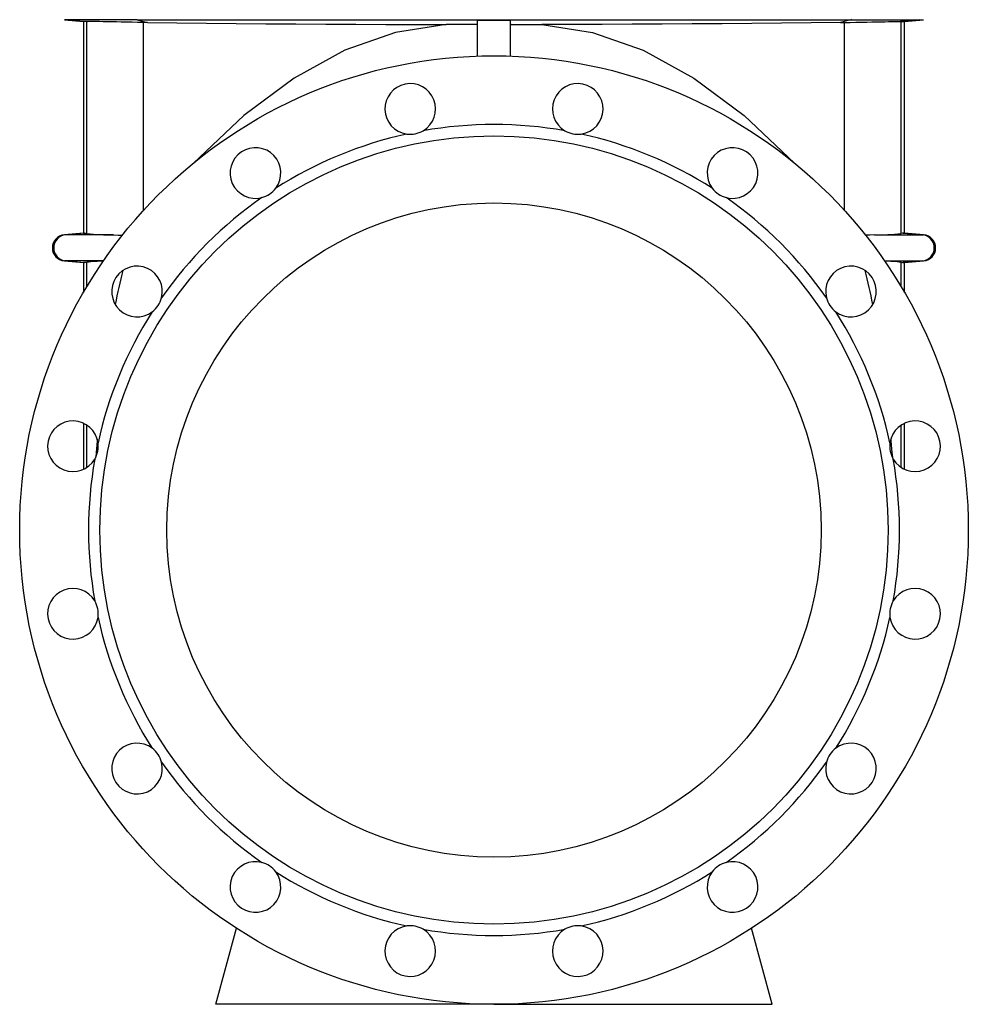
# Model space of a CAD drawing. Extents: x -62 to 1625, y -174 to 2182.
# Tile 6 of 9: x 1035 to 1615, y 615 to 1217. Entities that reach past the tile are written whole.
import ezdxf

# ---------------------------------------------------------------- set-up
doc = ezdxf.new("R2010")
doc.units = 0
doc.layers.get('0').update_dxf_attribs({"linetype": 'CONTINUOUS'})

msp = doc.modelspace()

# ---------------------------------------------------------------- linework, layer by layer
at = {"color": 7, "linetype": 'CONTINUOUS'}
for p, q in [((1062.34, 1216.62), (1074.04, 1215.6)), ((1064.63, 1216.62), (1062.34, 1216.62)), ((1106.81, 1216.62), (1064.63, 1216.62)), ((1064.63, 1216.62), (1076.42, 1215.58)), ((1106.81, 1216.62), (1543.27, 1216.62)), ((1106.81, 1216.62), (1113.14, 1214.9)), ((1315.04, 1194.42), (1315.04, 1216.4)), ((1335.04, 1194.42), (1335.04, 1216.4)), ((1543.27, 1216.62), (1536.95, 1214.9)), ((1543.27, 1216.62), (1585.45, 1216.62)), ((1585.45, 1216.62), (1573.66, 1215.58)), ((1576.04, 1215.6), (1587.74, 1216.62)), ((1585.45, 1216.62), (1587.74, 1216.62)), ((1074.04, 1215.6), (1074.04, 1086.08)), ((1076.42, 1215.58), (1076.04, 1215.59)), ((1076.04, 1085.87), (1076.04, 1215.59)), ((1113.14, 1214.9), (1110.69, 1214.94)), ((1110.69, 1099.92), (1110.69, 1214.94)), ((1314.64, 1213.59), (1295.88, 1213.61)), ((1314.64, 1213.59), (1315.04, 1213.59)), ((1315.04, 1213.56), (1314.64, 1213.59)), ((1335.44, 1213.59), (1335.04, 1213.59)), ((1335.04, 1213.56), (1335.44, 1213.59)), ((1335.44, 1213.59), (1354.2, 1213.61)), ((1536.95, 1214.9), (1539.39, 1214.94)), ((1539.39, 1099.92), (1539.39, 1214.94)), ((1573.66, 1215.58), (1574.05, 1215.59)), ((1574.05, 1085.87), (1574.05, 1215.59)), ((1576.04, 1086.08), (1576.04, 1215.6)), ((1074.04, 1086.08), (1062.34, 1085.06)), ((1063.13, 1085.06), (1062.34, 1085.06)), ((1074.83, 1086.08), (1063.13, 1085.06)), ((1092.45, 1085.06), (1063.13, 1085.06)), ((1557.63, 1085.06), (1586.95, 1085.06)), ((1575.26, 1086.08), (1586.95, 1085.06)), ((1587.74, 1085.06), (1576.04, 1086.08)), ((1586.95, 1085.06), (1587.74, 1085.06)), ((1062.34, 1069.12), (1074.04, 1068.1)), ((1063.13, 1069.12), (1062.34, 1069.12)), ((1086.23, 1069.12), (1063.13, 1069.12)), ((1063.13, 1069.12), (1074.83, 1068.1)), ((1074.04, 1068.1), (1074.04, 1049.84)), ((1076.04, 1053.24), (1076.04, 1068.31)), ((1563.85, 1069.12), (1586.95, 1069.12)), ((1574.05, 1053.24), (1574.05, 1068.31)), ((1586.95, 1069.12), (1575.26, 1068.1)), ((1576.04, 1068.1), (1587.74, 1069.12)), ((1576.04, 1049.84), (1576.04, 1068.1)), ((1586.95, 1069.12), (1587.74, 1069.12)), ((1074.04, 969.89), (1074.04, 941.71)), ((1576.04, 941.71), (1576.04, 969.89)), ((1076.04, 942.81), (1076.04, 968.8)), ((1574.05, 942.81), (1574.05, 968.8)), ((1155.04, 614.59), (1167.51, 661.11)), ((1495.04, 614.59), (1482.58, 661.11)), ((1325.04, 614.59), (1155.04, 614.59)), ((1325.04, 614.59), (1495.04, 614.59))]:
    msp.add_line(p, q, dxfattribs=at)
for points in [[(1106.54, 1216.74), (1106.81, 1216.62)], [(1315.04, 1216.4), (1325.04, 1216.4), (1335.04, 1216.4)], [(1543.54, 1216.74), (1543.27, 1216.62)], [(1076.04, 1215.59), (1075.16, 1215.59), (1074.54, 1215.6), (1074.17, 1215.6), (1074.04, 1215.6)], [(1110.69, 1214.94), (1107.17, 1215), (1103.72, 1215.06), (1100.38, 1215.12), (1097.17, 1215.17), (1094.13, 1215.23), (1091.25, 1215.28), (1088.56, 1215.33), (1086.1, 1215.37), (1083.87, 1215.42), (1081.88, 1215.46), (1080.16, 1215.49), (1078.71, 1215.52), (1077.76, 1215.55), (1077, 1215.57), (1076.42, 1215.58)], [(1113.14, 1214.9), (1131.17, 1214.69), (1149.27, 1214.49), (1167.41, 1214.31), (1185.59, 1214.16), (1203.81, 1214.02), (1222.17, 1213.9), (1240.57, 1213.79), (1258.99, 1213.71), (1277.43, 1213.65), (1295.88, 1213.61)], [(1295.88, 1213.61), (1264.83, 1208.78), (1233.82, 1197.89), (1202.87, 1180.94), (1172.02, 1157.95), (1141.32, 1128.97)], [(1536.95, 1214.9), (1518.91, 1214.69), (1500.81, 1214.49), (1482.67, 1214.31), (1464.49, 1214.16), (1446.28, 1214.02), (1427.91, 1213.9), (1409.51, 1213.79), (1391.09, 1213.71), (1372.65, 1213.65), (1354.2, 1213.61)], [(1354.2, 1213.61), (1385.26, 1208.78), (1416.27, 1197.89), (1447.21, 1180.94), (1478.06, 1157.95), (1508.77, 1128.97)], [(1539.39, 1214.94), (1542.91, 1215), (1546.36, 1215.06), (1549.71, 1215.12), (1552.91, 1215.17), (1555.96, 1215.23), (1558.84, 1215.28), (1561.52, 1215.33), (1563.99, 1215.37), (1566.21, 1215.42), (1568.2, 1215.46), (1569.93, 1215.49), (1571.37, 1215.52), (1572.32, 1215.55), (1573.09, 1215.57), (1573.66, 1215.58)], [(1574.05, 1215.59), (1574.92, 1215.59), (1575.54, 1215.6), (1575.92, 1215.6), (1576.04, 1215.6)], [(1074.04, 1086.08), (1074.09, 1086.08), (1074.24, 1086.08), (1074.48, 1086.08), (1074.83, 1086.08)], [(1074.83, 1086.08), (1075.36, 1086.03), (1076.04, 1085.87)], [(1092.45, 1085.06), (1095.33, 1084.97), (1097.92, 1084.85)], [(1557.63, 1085.06), (1554.75, 1084.97), (1552.16, 1084.85)], [(1575.26, 1086.08), (1574.72, 1086.03), (1574.05, 1085.87)], [(1576.04, 1086.08), (1575.99, 1086.08), (1575.85, 1086.08), (1575.6, 1086.08), (1575.26, 1086.08)], [(1074.83, 1068.1), (1074.48, 1068.1), (1074.24, 1068.1), (1074.09, 1068.1), (1074.04, 1068.1)], [(1076.04, 1068.31), (1075.36, 1068.15), (1074.83, 1068.1)], [(1574.05, 1068.31), (1574.72, 1068.15), (1575.26, 1068.1)], [(1575.26, 1068.1), (1575.6, 1068.1), (1575.84, 1068.1), (1575.99, 1068.1), (1576.04, 1068.1)], [(1082.45, 960.19), (1082.34, 958.87), (1081.75, 952.01), (1081.5, 948.98)], [(1567.63, 960.19), (1567.75, 958.87), (1568.34, 952.01), (1568.59, 948.98)]]:
    msp.add_lwpolyline(points, dxfattribs=at)
for radius in [290, 241, 200]:
    msp.add_circle((1325.04, 904.59), radius, dxfattribs=at)
for centre, radius, start, end in [((1273.83, 1162.05), 15.5, 300.59414, 261.90586), ((1376.25, 1162.05), 15.5, 278.09414, 239.40586), ((1325.04, 904.59), 247.93, 79.9366, 100.0634), ((1325.04, 904.59), 247.93, 102.4366, 122.5634), ((1273.83, 1162.05), 15.5, 261.90735, 300.59266), ((1376.25, 1162.05), 15.5, 239.40734, 278.09265), ((1325.04, 904.59), 247.93, 57.4366, 77.5634), ((1179.2, 1122.85), 15.5, 323.09414, 284.40586), ((1470.88, 1122.85), 15.5, 255.59414, 216.90586), ((1325.04, 904.59), 247.93, 124.9366, 145.0634), ((1179.2, 1122.85), 15.5, 284.40749, 323.09251), ((1470.88, 1122.85), 15.5, 216.90749, 255.59251), ((1325.04, 904.59), 247.93, 34.9366, 55.0634), ((1063.04, 1077.09), 8, 95, 265), ((1063.84, 1077.09), 8, 95.08463, 264.91537), ((1092.14, 1244.72), 159.66, 264.21173, 270.11355), ((1557.95, 1244.72), 159.66, 269.88645, 275.78827), ((1586.25, 1077.09), 8, 275.08463, 84.91537), ((1587.04, 1077.09), 8, 275, 85), ((1086.79, 979.23), 89.72, 90.39917, 96.88327), ((1106.78, 1050.43), 15.5, 345.59414, 306.90586), ((1543.3, 1050.43), 15.5, 233.09414, 194.40586), ((1563.3, 979.26), 89.69, 83.11631, 89.59986), ((1418.63, 979.61), 331.23, 165.36469, 169.04582), ((1231.46, 979.61), 331.23, 10.95418, 14.63531), ((1106.78, 1050.43), 15.5, 306.90742, 345.59258), ((1543.3, 1050.43), 15.5, 194.40742, 233.09258), ((1325.04, 904.59), 247.93, 147.4366, 167.5634), ((1325.04, 904.59), 247.93, 12.4366, 32.5634), ((1067.59, 955.8), 15.5, 8.09414, 329.40586), ((1582.5, 955.8), 15.5, 210.59414, 171.90586), ((1067.58, 955.8), 15.5, 329.40744, 8.09255), ((1582.5, 955.8), 15.5, 171.90745, 210.59256), ((1325.04, 904.59), 247.93, 169.9366, 190.0634), ((1325.04, 904.59), 247.93, 349.9366, 10.0634), ((1067.59, 853.38), 15.5, 30.59414, 351.90586), ((1582.5, 853.38), 15.5, 188.09414, 149.40586), ((1067.58, 853.38), 15.5, 351.90735, 30.59266), ((1582.5, 853.38), 15.5, 149.40734, 188.09265), ((1325.04, 904.59), 247.93, 192.4366, 212.5634), ((1325.04, 904.59), 247.93, 327.4366, 347.5634), ((1106.78, 758.75), 15.5, 53.09414, 14.40586), ((1106.78, 758.75), 15.5, 14.40749, 53.09251), ((1543.3, 758.75), 15.5, 165.59414, 126.90586), ((1543.3, 758.75), 15.5, 126.90749, 165.59251), ((1325.04, 904.59), 247.93, 214.9366, 235.0634), ((1325.04, 904.59), 247.93, 304.9366, 325.0634), ((1179.2, 686.33), 15.5, 75.59414, 36.90586), ((1179.2, 686.33), 15.5, 36.90742, 75.59258), ((1470.88, 686.33), 15.5, 143.09414, 104.40586), ((1470.88, 686.33), 15.5, 104.40742, 143.09258), ((1325.04, 904.59), 247.93, 237.4366, 257.5634), ((1325.04, 904.59), 247.93, 282.4366, 302.5634), ((1273.83, 647.13), 15.5, 98.09414, 59.40586), ((1273.83, 647.13), 15.5, 59.40744, 98.09255), ((1376.25, 647.13), 15.5, 120.59414, 81.90586), ((1376.25, 647.13), 15.5, 81.90745, 120.59256), ((1325.04, 904.59), 247.93, 259.9366, 280.0634)]:
    msp.add_arc(centre, radius, start, end, dxfattribs=at)

doc.saveas('drawing.dxf')
